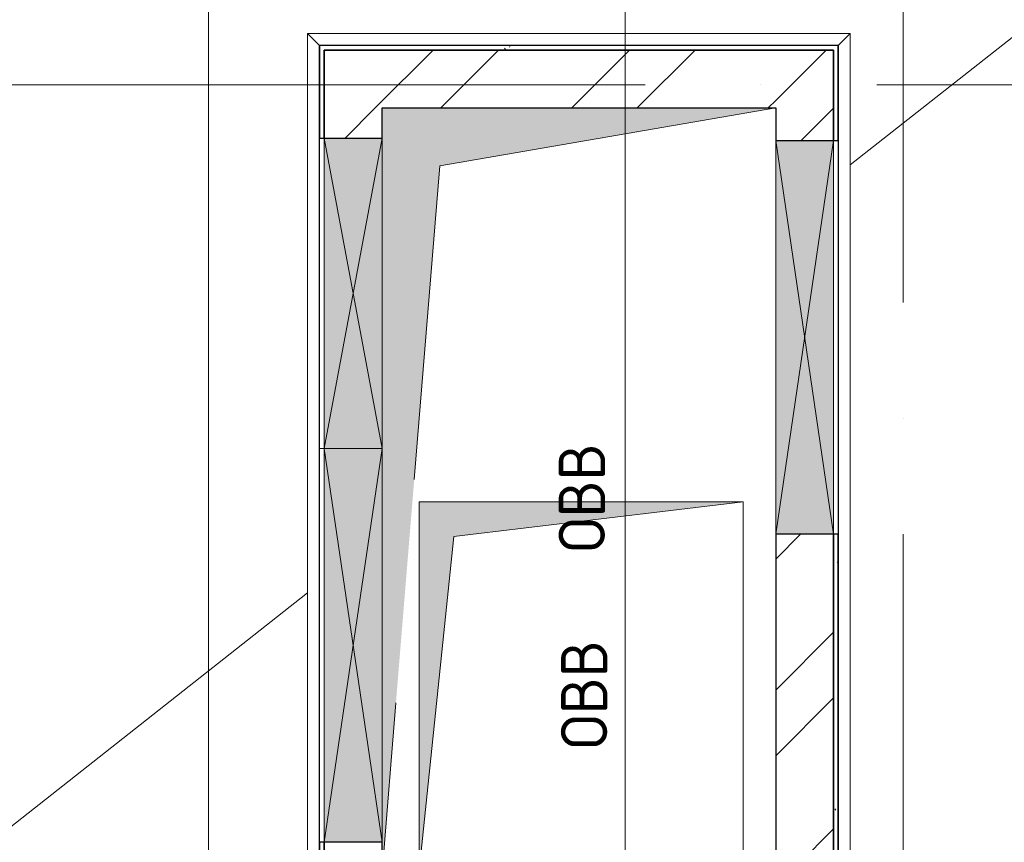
# Model space of a CAD drawing. Header units: millimetres. Extents: x -30540 to 143646, y -11730 to 123410.
# Tile 76 of 114: x 94041 to 98292, y 40080 to 43631. Entities that reach past the tile are written whole.
import ezdxf

# ---------------------------------------------------------------- set-up
doc = ezdxf.new("R2010")
doc.units = ezdxf.units.MM
doc.linetypes.add('ADSK_Линия сетки', pattern=[5000, 4000, -500, 0, -500])
for name, color, linetype, lineweight in [('A-____-NOTE-TEXT', 7, 'Continuous', 18), ('A-GENM-____-OTLN', 7, 'Continuous', 18), ('A-GLAZ-____-MCUT', 7, 'Continuous', 9), ('A-GLAZ-____-OTLN', 7, 'Continuous', 18), ('A-ROOF-____-OTLN', 7, 'Continuous', 18), ('A-WALL-____-MCUT', 7, 'Continuous', 40), ('A-WALL-____-OTLN', 7, 'Continuous', 18), ('A-WALL-____-PATT', 7, 'Continuous', 40), ('I-WALL-____-MCUT', 7, 'Continuous', 40), ('I-WALL-____-OTLN', 7, 'Continuous', 18), ('M-EQPM-____-OTLN', 7, 'Continuous', 18), ('S-GRID-____-OTLN', 7, 'Continuous', 9)]:
    doc.layers.add(name, color=color, linetype=linetype, lineweight=lineweight)
doc.styles.add('GOST Common', font='GOST_Common.ttf', dxfattribs={"height": 200})
pattern_1 = [(45, (0, 0), (-424.264, 424.264), []), (45, (0, 282.8), (-424.264, 424.264), [])]
pattern_2 = [(0, (0, 0), (406.4, 101.6), [6.706, -298.094, 6.706, -298.094, -1625.6]), (0, (0, 0), (406.4, 101.6), [-609.6, 6.706, -602.894, 6.706, -298.094, -711.2]), (0, (0, 0), (406.4, 101.6), [-1524, 6.706, -196.494, 6.706, -501.294]), (120, (152.4, 50.8), (-291.18818, 301.15272), [6.706, -298.094, 6.706, -298.094, -1625.6]), (120, (152.4, 50.8), (-291.18818, 301.15272), [-609.6, 6.706, -602.894, 6.706, -298.094, -711.2]), (120, (152.4, 50.8), (-291.18818, 301.15272), [-1524, 6.706, -196.494, 6.706, -501.294]), (240, (203.2, 254), (-115.21182, -402.75272), [6.706, -298.094, 6.706, -298.094, -1625.6]), (240, (203.2, 254), (-115.21182, -402.75272), [-609.6, 6.706, -602.894, 6.706, -298.094, -711.2]), (240, (203.2, 254), (-115.21182, -402.75272), [-1524, 6.706, -196.494, 6.706, -501.294])]

# ---------------------------------------------------------------- blocks, each defined once
blk = doc.blocks.new('АР_Отверстие прямоугольное - ОВВ-6694282-Кровля')
at = {"layer": 'A-GLAZ-____-OTLN', "lineweight": 13, "true_color": 0xf9f9f9}
blk.add_hatch(color=7, dxfattribs=at).paths.add_polyline_path([(-725, -125), (975, -125), (975, 125), (-725, 125)])
at = {"layer": 'A-GLAZ-____-MCUT', "color": 254, "lineweight": 15, "true_color": 0xcccccc}
for p, q in [((-725, 125), (-725, -125)), ((975, 125), (975, -125))]:
    blk.add_line(p, q, dxfattribs=at)
at = {"layer": 'A-GLAZ-____-OTLN', "color": 254, "lineweight": 5, "true_color": 0xcccccc}
for p, q in [((975, 125), (-725, -125)), ((-725, 125), (975, -125))]:
    blk.add_line(p, q, dxfattribs=at)
at = {"layer": 'A-GLAZ-____-OTLN', "color": 254, "lineweight": 13, "true_color": 0xcccccc}
for p, q in [((975, 125), (-725, 125)), ((-725, 125), (-725, -125)), ((975, -125), (975, 125)), ((-725, -125), (975, -125))]:
    blk.add_line(p, q, dxfattribs=at)
blk = doc.blocks.new('АР_Отверстие прямоугольное - ОВВ-6928145-Кровля')
at = {"layer": 'A-GLAZ-____-OTLN', "lineweight": 13, "true_color": 0xf9f9f9}
blk.add_hatch(color=7, dxfattribs=at).paths.add_polyline_path([(-545, -125), (795, -125), (795, 125), (-545, 125)])
at = {"layer": 'A-GLAZ-____-MCUT', "color": 254, "lineweight": 15, "true_color": 0xcccccc}
for p, q in [((-545, 125), (-545, -125)), ((795, 125), (795, -125))]:
    blk.add_line(p, q, dxfattribs=at)
at = {"layer": 'A-GLAZ-____-OTLN', "color": 254, "lineweight": 5, "true_color": 0xcccccc}
for p, q in [((795, 125), (-545, -125)), ((-545, 125), (795, -125))]:
    blk.add_line(p, q, dxfattribs=at)
at = {"layer": 'A-GLAZ-____-OTLN', "color": 254, "lineweight": 13, "true_color": 0xcccccc}
for p, q in [((795, 125), (-545, 125)), ((-545, 125), (-545, -125)), ((795, -125), (795, 125)), ((-545, -125), (795, -125))]:
    blk.add_line(p, q, dxfattribs=at)
blk = doc.blocks.new('АР_Отверстие прямоугольное - ОВВ-6927948-Кровля')
at = {"layer": 'A-GLAZ-____-OTLN', "lineweight": 13, "true_color": 0xf9f9f9}
blk.add_hatch(color=7, dxfattribs=at).paths.add_polyline_path([(-725, -125), (975, -125), (975, 125), (-725, 125)])
at = {"layer": 'A-GLAZ-____-MCUT', "color": 254, "lineweight": 15, "true_color": 0xcccccc}
for p, q in [((-725, 125), (-725, -125)), ((975, 125), (975, -125))]:
    blk.add_line(p, q, dxfattribs=at)
at = {"layer": 'A-GLAZ-____-OTLN', "color": 254, "lineweight": 5, "true_color": 0xcccccc}
for p, q in [((975, 125), (-725, -125)), ((-725, 125), (975, -125))]:
    blk.add_line(p, q, dxfattribs=at)
at = {"layer": 'A-GLAZ-____-OTLN', "color": 254, "lineweight": 13, "true_color": 0xcccccc}
for p, q in [((975, 125), (-725, 125)), ((-725, 125), (-725, -125)), ((975, -125), (975, 125)), ((-725, -125), (975, -125))]:
    blk.add_line(p, q, dxfattribs=at)
blk = doc.blocks.new('_GM_Dt-St-D_Фартук гнутый из оцинкованной стали_Пристенный_Тип 1__c-верхняя кромка с отгибом_ - ФС-1_3_50х70У100-1_5_t__RAL7016-6724736-Кровля')
at = {"layer": 'A-GENM-____-OTLN', "color": 254, "lineweight": 13, "true_color": 0xcccccc}
for p, q in [((0, 50), (3893, 50)), ((50, 0), (0, 50)), ((3893, 50), (3843, 0)), ((50, 0), (3843, 0)), ((50, 0), (50, -1.5)), ((3843, -1.5), (3843, 0))]:
    blk.add_line(p, q, dxfattribs=at)
blk = doc.blocks.new('_GM_Dt-St-D_Фартук гнутый из оцинкованной стали_Пристенный_Тип 1__c-верхняя кромка с отгибом_ - ФС-1_3_50х70У100-1_5_t__RAL7016-6724656-Кровля')
at = {"layer": 'A-GENM-____-OTLN', "color": 254, "lineweight": 13, "true_color": 0xcccccc}
for p, q in [((50, 1.5), (50, 0)), ((3581.5, 0), (50, 0)), ((3491.5, 1.5), (1791.5, 1.5)), ((3581.5, 0), (3531.5, -50)), ((0, -50), (50, 0)), ((3531.5, -50), (0, -50))]:
    blk.add_line(p, q, dxfattribs=at)
blk = doc.blocks.new('_GM_Dt-St-D_Фартук гнутый из оцинкованной стали_Пристенный_Тип 1__c-верхняя кромка с отгибом_ - ФС-1_3_50х70У100-1_5_t__RAL7016-6724715-Кровля')
at = {"layer": 'A-GENM-____-OTLN', "color": 254, "lineweight": 13, "true_color": 0xcccccc}
for p, q in [((0, 50), (2343, 50)), ((50, 0), (0, 50)), ((2343, 50), (2293, 0)), ((50, 0), (2293, 0)), ((50, 0), (50, -1.5)), ((2293, -1.5), (2293, 0))]:
    blk.add_line(p, q, dxfattribs=at)
blk = doc.blocks.new('АР_Канал вертикальный прямоугольный1 - ОВВ-6163461-Кровля')
at = {"layer": 'M-EQPM-____-OTLN', "lineweight": 13, "true_color": 0xe2e2e2}
blk.add_hatch(color=254, dxfattribs=at).paths.add_polyline_path([(1650, -850), (-1400, -600), (-1650, 850), (-1650, -850), (486, -850)])
at = {"layer": 'M-EQPM-____-OTLN', "color": 253, "lineweight": 13, "true_color": 0xaaaaaa}
for p, q in [((-1650, 850), (-1400, -600)), ((-1650, 850), (-1400, -600)), ((-1650, -850), (-1650, 850)), ((-1650, 850), (1650, 850)), ((-1650, -850), (-1650, 850)), ((1650, 850), (-1650, 850)), ((-1650, 850), (-1650, -850)), ((1650, 850), (1650, 810)), ((1650, 810), (1650, 850)), ((-1400, -600), (-45.8, -711)), ((-1400, -600), (-45.8, -711)), ((918, -790), (1650, -850)), ((918, -790), (1650, -850)), ((1650, -790), (1650, -850)), ((1650, -850), (1650, -790)), ((1650, -850), (-1650, -850)), ((1650, -850), (-1650, -850)), ((-1650, -850), (1650, -850))]:
    blk.add_line(p, q, dxfattribs=at)
blk = doc.blocks.new('АР_Канал вертикальный прямоугольный1 - ОВВ-6942871-Кровля')
at = {"layer": 'M-EQPM-____-OTLN', "lineweight": 13, "true_color": 0xe2e2e2}
blk.add_hatch(color=254, dxfattribs=at).paths.add_polyline_path([(800, -700), (-650, -550), (-800, 700), (-800, -700), (-364, -700)])
at = {"layer": 'M-EQPM-____-OTLN', "color": 253, "lineweight": 13, "true_color": 0xaaaaaa}
for p, q in [((-800, 700), (-650, -550)), ((-800, 700), (-650, -550)), ((-800, -700), (-800, 700)), ((-800, 700), (800, 700)), ((-800, -700), (-800, 700)), ((800, 700), (-800, 700)), ((-800, 700), (-800, -700)), ((800, 700), (800, -700)), ((800, -700), (800, 700)), ((-650, -550), (800, -700)), ((-650, -550), (800, -700)), ((800, -700), (-800, -700)), ((800, -700), (-800, -700)), ((-800, -700), (800, -700))]:
    blk.add_line(p, q, dxfattribs=at)
blk = doc.blocks.new('Наметкина 10_РД_АР_К4_отсоединено_rvt-1-Кровля')
at = {"layer": 'A-WALL-____-PATT', "lineweight": 5, "true_color": 0xcccccc}
h = blk.add_hatch(dxfattribs=at)
h.set_pattern_fill('FP_24', color=254, style=0, pattern_type=2)
h.set_pattern_definition(pattern_2)
h.paths.add_polyline_path([(97555.3, 43500), (97555.3, 43520), (95335.3, 43520), (95335.3, 43500), (97251.2, 43500)])
h = blk.add_hatch(dxfattribs=at)
h.set_pattern_fill('FP_20', color=254, style=0, pattern_type=2)
h.set_pattern_definition(pattern_1)
h.paths.add_polyline_path([(97305.3, 43250), (97305.3, 43500), (95355.3, 43500), (95355.3, 43250), (97251.2, 43250)])
h = blk.add_hatch(dxfattribs=at)
h.set_pattern_fill('FP_20', color=254, style=0, pattern_type=2)
h.set_pattern_definition(pattern_1)
h.paths.add_polyline_path([(97555.3, 39950), (97555.3, 41410), (97305.3, 41410), (97305.3, 39950)])
h.paths.add_polyline_path([(97555.3, 43110), (97555.3, 43500), (97305.3, 43500), (97305.3, 43110)])
h = blk.add_hatch(dxfattribs=at)
h.set_pattern_fill('FP_24', color=254, style=0, pattern_type=2)
h.set_pattern_definition(pattern_2)
h.paths.add_polyline_path([(97575.3, 39750), (97575.3, 41410), (97555.3, 41410), (97555.3, 39750)])
h.paths.add_polyline_path([(97575.3, 43110), (97575.3, 43520), (97555.3, 43520), (97555.3, 43110)])
h = blk.add_hatch(dxfattribs=at)
h.set_pattern_fill('FP_20', color=254, style=0, pattern_type=2)
h.set_pattern_definition(pattern_1)
h.paths.add_polyline_path([(95605.3, 39950), (95605.3, 40080), (95355.3, 40080), (95355.3, 39950)])
h.paths.add_polyline_path([(95355.3, 43120), (95605.3, 43120), (95605.3, 43250), (95355.3, 43250)])
at = {"layer": 'A-ROOF-____-OTLN', "color": 254, "lineweight": 13, "true_color": 0xcccccc}
for p, q in [((97626.8, 43003.9), (98605.3, 43775)), ((92278.4, 38789.1), (95283.8, 41157.5))]:
    blk.add_line(p, q, dxfattribs=at)
at = {"layer": 'A-WALL-____-MCUT', "color": 254, "lineweight": 30, "true_color": 0xcccccc}
for p, q in [((97555.3, 43520), (95335.3, 43520)), ((95335.3, 43520), (95335.3, 43500)), ((95335.3, 43500), (95335.3, 43120)), ((95355.3, 43500), (97555.3, 43500)), ((95355.3, 43120), (95355.3, 43500)), ((97575.3, 43520), (97555.3, 43520)), ((97555.3, 43500), (97555.3, 43110)), ((97575.3, 43110), (97575.3, 43520)), ((95335.3, 43120), (95355.3, 43120)), ((97555.3, 43110), (97575.3, 43110)), ((97555.3, 41410), (97555.3, 39750)), ((97575.3, 41410), (97555.3, 41410)), ((97575.3, 39750), (97575.3, 41410)), ((95335.3, 40080), (95335.3, 39990)), ((95355.3, 40080), (95335.3, 40080)), ((95355.3, 39990), (95355.3, 40080))]:
    blk.add_line(p, q, dxfattribs=at)
at = {"layer": 'A-WALL-____-OTLN', "color": 254, "lineweight": 13, "true_color": 0xcccccc}
for p, q in [((95335.3, 41780), (95335.3, 43120)), ((95355.3, 43120), (95335.3, 43120)), ((95355.3, 43120), (95355.3, 41780)), ((97555.3, 41410), (97555.3, 43110)), ((97575.3, 43110), (97555.3, 43110)), ((97575.3, 43110), (97575.3, 41410)), ((95355.3, 41780), (95335.3, 41780)), ((95355.3, 41780), (95335.3, 41780)), ((95355.3, 41780), (95355.3, 40080)), ((97575.3, 41410), (97555.3, 41410)), ((95355.3, 40080), (95335.3, 40080))]:
    blk.add_line(p, q, dxfattribs=at)
at = {"layer": 'I-WALL-____-MCUT', "color": 254, "lineweight": 30, "true_color": 0xcccccc}
for p, q in [((97305.3, 43500), (95355.3, 43500)), ((95355.3, 43500), (95355.3, 43250)), ((97555.3, 43500), (97305.3, 43500)), ((97555.3, 43110), (97555.3, 43500)), ((95355.3, 43250), (95355.3, 43120)), ((95605.3, 43250), (97305.3, 43250)), ((95605.3, 43120), (95605.3, 43250)), ((97305.3, 43250), (97305.3, 43110)), ((95355.3, 43120), (95605.3, 43120)), ((97305.3, 43110), (97555.3, 43110)), ((97555.3, 41410), (97305.3, 41410)), ((97305.3, 41410), (97305.3, 39950)), ((97555.3, 39950), (97555.3, 41410)), ((95355.3, 40080), (95355.3, 39950)), ((95605.3, 40080), (95355.3, 40080)), ((95605.3, 39950), (95605.3, 40080))]:
    blk.add_line(p, q, dxfattribs=at)
at = {"layer": 'I-WALL-____-OTLN', "color": 254, "lineweight": 13, "true_color": 0xcccccc}
for p, q in [((95355.3, 41780), (95355.3, 43120)), ((95605.3, 43120), (95355.3, 43120)), ((95605.3, 43120), (95605.3, 41780)), ((97555.3, 43110), (97305.3, 43110)), ((97305.3, 41410), (97305.3, 43110)), ((97555.3, 43110), (97555.3, 41410)), ((95355.3, 40080), (95355.3, 41780)), ((95605.3, 41780), (95355.3, 41780)), ((95355.3, 41780), (95605.3, 41780)), ((95605.3, 41780), (95605.3, 40080)), ((97305.3, 41410), (97555.3, 41410)), ((95355.3, 40080), (95605.3, 40080))]:
    blk.add_line(p, q, dxfattribs=at)
at = {"layer": 'A-GENM-____-OTLN', "color": 254, "lineweight": 13, "true_color": 0xcccccc}
for name, p, rotation in [('_GM_Dt-St-D_Фартук гнутый из оцинкованной стали_Пристенный_Тип 1__c-верхняя кромка с отгибом_ - ФС-1_3_50х70У100-1_5_t__RAL7016-6724656-Кровля', (95333.8, 43571.5), 269.9999999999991), ('_GM_Dt-St-D_Фартук гнутый из оцинкованной стали_Пристенный_Тип 1__c-верхняя кромка с отгибом_ - ФС-1_3_50х70У100-1_5_t__RAL7016-6724736-Кровля', (97576.8, 43571.5), 270.0000000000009)]:
    blk.add_blockref(name, p, dxfattribs=dict(at, rotation=rotation))
blk.add_blockref('_GM_Dt-St-D_Фартук гнутый из оцинкованной стали_Пристенный_Тип 1__c-верхняя кромка с отгибом_ - ФС-1_3_50х70У100-1_5_t__RAL7016-6724715-Кровля', (95283.8, 43521.5), dxfattribs=at)
at = {"layer": 'A-GLAZ-____-OTLN', "color": 254, "lineweight": 13, "true_color": 0xcccccc}
for name, p, rotation in [('АР_Отверстие прямоугольное - ОВВ-6928145-Кровля', (95480.3, 42325), 89.99999999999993), ('АР_Отверстие прямоугольное - ОВВ-6694282-Кровля', (97430.3, 42135), 89.9999999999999), ('АР_Отверстие прямоугольное - ОВВ-6927948-Кровля', (95480.3, 40805), 89.99999999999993)]:
    blk.add_blockref(name, p, dxfattribs=dict(at, rotation=rotation))
at = {"layer": 'M-EQPM-____-OTLN', "color": 253, "lineweight": 5, "true_color": 0xaaaaaa, "rotation": 270.0000000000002}
for name, p in [('АР_Канал вертикальный прямоугольный1 - ОВВ-6163461-Кровля', (96455.3, 41600)), ('АР_Канал вертикальный прямоугольный1 - ОВВ-6942871-Кровля', (96465.3, 40750))]:
    blk.add_blockref(name, p, dxfattribs=at)
at = {"layer": 'A-____-NOTE-TEXT', "color": 253, "lineweight": 5, "true_color": 0xaaaaaa, "char_height": 200, "width": 609.282, "attachment_point": 1, "rotation": 90, "style": 'GOST Common'}
for insert in [(96368.1, 41332.2), (96378.1, 40482.2)]:
    blk.add_mtext('ОВВ', dxfattribs=dict(at, insert=insert))

msp = doc.modelspace()

# ---------------------------------------------------------------- linework, layer by layer
at = {"layer": 'S-GRID-____-OTLN', "color": 253, "linetype": 'ADSK_Линия сетки', "true_color": 0xaaaaaa}
for p, q in [((94855.3, -10130.4), (94855.3, 56550)), ((96655.3, -10130.4), (96655.3, 56550)), ((97855.3, -7590.4), (97855.3, 56550)), ((111741.6, 43350), (78589.2, 43350))]:
    msp.add_line(p, q, dxfattribs=at)

# ---------------------------------------------------------------- block references
at = {"lineweight": 5}
msp.add_blockref('Наметкина 10_РД_АР_К4_отсоединено_rvt-1-Кровля', (0, 0), dxfattribs=at)

doc.saveas('drawing.dxf')
